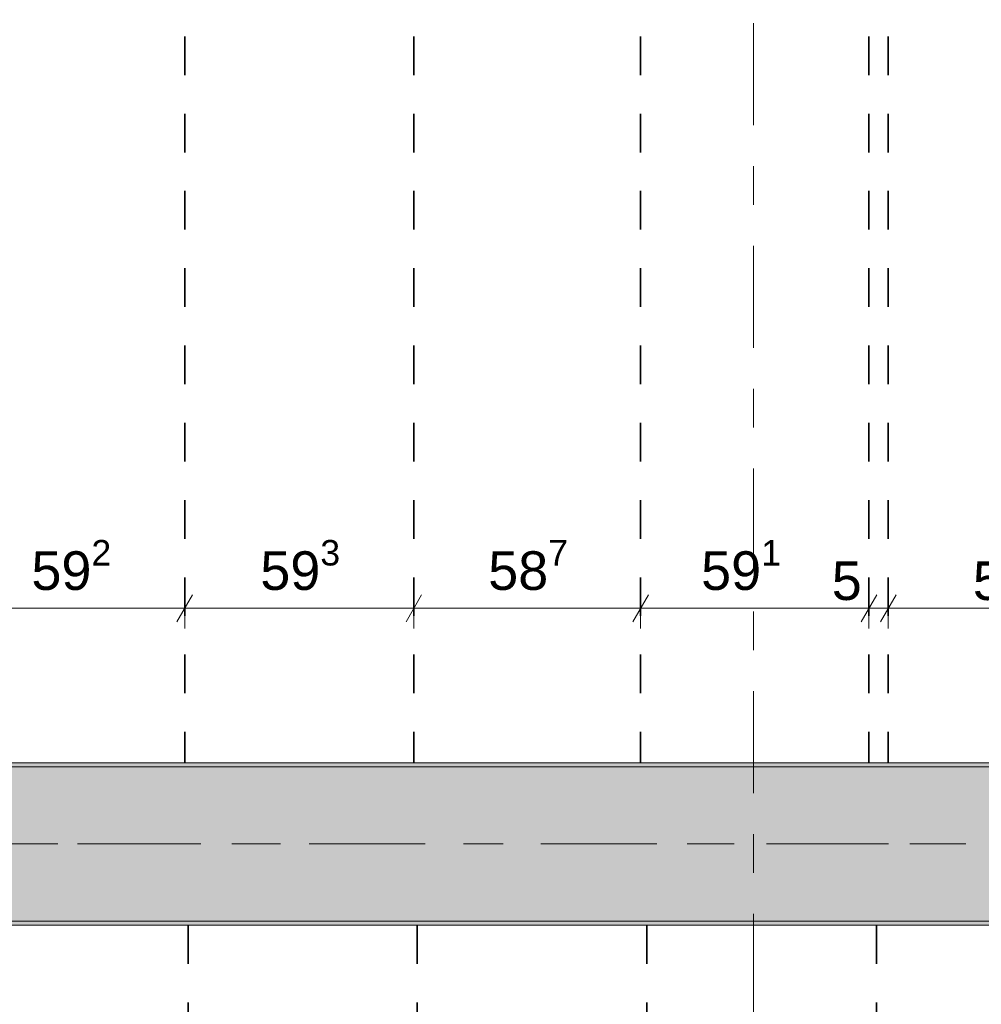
# Model space of a CAD drawing. Header units: metres. Extents: x -3.6 to 84.5, y -11 to 16.8.
# Tile 20 of 228: x 2.2 to 4.7, y 7.9 to 10.4. Entities that reach past the tile are written whole.
import ezdxf

# ---------------------------------------------------------------- set-up
doc = ezdxf.new("R2010")
doc.units = ezdxf.units.M
doc.header["$MEASUREMENT"] = 0
doc.linetypes.add('Achse', pattern=[0.2, 0.1, -0.05, 0, -0.05])
doc.linetypes.add('Strichlinie doppelt', pattern=[0.546806, 0.264583, -0.105833, 0.070556, -0.105833])
for name, color, linetype in [('155 - Bemaßung_ Beschriftung.Ausbau - Deckenelemente', 7, 'Continuous'), ('451 - Universal.Achsen Raster', 7, 'Continuous'), ('608 - Struktur.Träger', 7, 'Continuous')]:
    doc.layers.add(name, color=color, linetype=linetype)
doc.styles.add('ERSTELLTER_STIL_2', font='txt')
doc.dimstyles.new('ERSTELLTER_STIL__1', dxfattribs={"dimtxt": 0.1, "dimasz": 0.0532, "dimexe": 0.18, "dimexo": 0.0625, "dimgap": 0, "dimtad": 1, "dimtih": 1, "dimtoh": 1, "dimzin": 0, "dimdsep": 46, "dimtxsty": 'ERSTELLTER_STIL_2', "dimblk": 'ARROWHEAD_2', "dimblk1": 'ARROWHEAD_2', "dimblk2": 'ARROWHEAD_2', "dimcen": 0.09, "dimse1": 1, "dimse2": 1, "dimclrd": 7, "dimclre": 7, "dimclrt": 7, "dimazin": 0, "dimtfac": 1, "dimtdec": 4, "dimtmove": 0, "dimatfit": 3, "dimfxl": 1, "dimtolj": 1, "dimtzin": 0, "dimarcsym": 0})
pattern_1 = [(45, (0, 0), (-0.01767767, 0.01767767), [0, -0.025])]

# ---------------------------------------------------------------- blocks, each defined once
blk = doc.blocks.new('*D214')
at = {"layer": '155 - Bemaßung_ Beschriftung.Ausbau - Deckenelemente', "color": 7, "linetype": 'Continuous', "lineweight": 5}
for p, q in [((2.0862, 8.945), (2.0458, 8.875)), ((2.066, 8.8575), (2.066, 8.9625)), ((2.6782, 8.945), (2.6378, 8.875)), ((2.658, 8.8575), (2.658, 8.9625)), ((2.066, 8.91), (2.658, 8.91))]:
    blk.add_line(p, q, dxfattribs=at)
at = {"layer": '155 - Bemaßung_ Beschriftung.Ausbau - Deckenelemente', "color": 7, "lineweight": 5, "insert": (2.2611, 8.9283), "char_height": 0.1, "attachment_point": 7, "style": 'ERSTELLTER_STIL_2'}
blk.add_mtext('\\A1;{\\pql;\\fArial|b0|i0|c0|p38;59\\fArial|b0|i0|c0|p38;\\A1{\\H.66x;\\S2^  ;}}', dxfattribs=at)
blk = doc.blocks.new('ARROWHEAD_2')
at = {"color": 0, "linetype": 'Continuous', "lineweight": 0}
for p, q in [((-0.378, -0.655), (0.378, 0.655)), ((0, 0), (-1, 0))]:
    blk.add_line(p, q, dxfattribs=at)
blk = doc.blocks.new('*D215')
at = {"layer": '155 - Bemaßung_ Beschriftung.Ausbau - Deckenelemente', "color": 7, "linetype": 'Continuous', "lineweight": 5}
for p, q in [((2.6782, 8.945), (2.6378, 8.875)), ((2.658, 8.8575), (2.658, 8.9625)), ((3.2712, 8.945), (3.2308, 8.875)), ((3.251, 8.8575), (3.251, 8.9625)), ((2.658, 8.91), (3.251, 8.91))]:
    blk.add_line(p, q, dxfattribs=at)
at = {"layer": '155 - Bemaßung_ Beschriftung.Ausbau - Deckenelemente', "color": 7, "lineweight": 5, "insert": (2.8536, 8.9283), "char_height": 0.1, "attachment_point": 7, "style": 'ERSTELLTER_STIL_2'}
blk.add_mtext('\\A1;{\\pql;\\fArial|b0|i0|c0|p38;59\\fArial|b0|i0|c0|p38;\\A1{\\H.66x;\\S3^  ;}}', dxfattribs=at)
blk = doc.blocks.new('*D216')
at = {"layer": '155 - Bemaßung_ Beschriftung.Ausbau - Deckenelemente', "color": 7, "linetype": 'Continuous', "lineweight": 5}
for p, q in [((3.2712, 8.945), (3.2308, 8.875)), ((3.251, 8.8575), (3.251, 8.9625)), ((3.8582, 8.945), (3.8178, 8.875)), ((3.838, 8.8575), (3.838, 8.9625)), ((3.251, 8.91), (3.838, 8.91))]:
    blk.add_line(p, q, dxfattribs=at)
at = {"layer": '155 - Bemaßung_ Beschriftung.Ausbau - Deckenelemente', "color": 7, "lineweight": 5, "insert": (3.4436, 8.9283), "char_height": 0.1, "attachment_point": 7, "style": 'ERSTELLTER_STIL_2'}
blk.add_mtext('\\A1;{\\pql;\\fArial|b0|i0|c0|p38;58\\fArial|b0|i0|c0|p38;\\A1{\\H.66x;\\S7^  ;}}', dxfattribs=at)
blk = doc.blocks.new('*D217')
at = {"layer": '155 - Bemaßung_ Beschriftung.Ausbau - Deckenelemente', "color": 7, "linetype": 'Continuous', "lineweight": 5}
for p, q in [((3.8582, 8.945), (3.8178, 8.875)), ((3.838, 8.8575), (3.838, 8.9625)), ((4.4492, 8.945), (4.4088, 8.875)), ((4.429, 8.8575), (4.429, 8.9625)), ((3.838, 8.91), (4.429, 8.91))]:
    blk.add_line(p, q, dxfattribs=at)
at = {"layer": '155 - Bemaßung_ Beschriftung.Ausbau - Deckenelemente', "color": 7, "lineweight": 5, "char_height": 0.1, "attachment_point": 7, "style": 'ERSTELLTER_STIL_2'}
for s, insert in [('\\A1;{\\pql;\\fArial|b0|i0|c0|p38;59\\fArial|b0|i0|c0|p38;\\A1{\\H.66x;\\S1^  ;}}', (3.9947, 8.9283)), ('\\A1;{\\pql;\\fArial|b0|i0|c0|p38;5}', (4.3329, 8.93))]:
    blk.add_mtext(s, dxfattribs=dict(at, insert=insert))
blk = doc.blocks.new('*D218')
at = {"layer": '155 - Bemaßung_ Beschriftung.Ausbau - Deckenelemente', "color": 7, "linetype": 'Continuous', "lineweight": 5}
for p, q in [((4.4492, 8.945), (4.4088, 8.875)), ((4.429, 8.8575), (4.429, 8.9625)), ((4.4992, 8.945), (4.4588, 8.875)), ((4.479, 8.8575), (4.479, 8.9625)), ((4.429, 8.91), (4.479, 8.91))]:
    blk.add_line(p, q, dxfattribs=at)
blk = doc.blocks.new('*D219')
at = {"layer": '155 - Bemaßung_ Beschriftung.Ausbau - Deckenelemente', "color": 7, "linetype": 'Continuous', "lineweight": 5}
for p, q in [((4.4992, 8.945), (4.4588, 8.875)), ((4.479, 8.8575), (4.479, 8.9625)), ((5.0892, 8.945), (5.0488, 8.875)), ((5.069, 8.8575), (5.069, 8.9625)), ((4.479, 8.91), (5.069, 8.91))]:
    blk.add_line(p, q, dxfattribs=at)
at = {"layer": '155 - Bemaßung_ Beschriftung.Ausbau - Deckenelemente', "color": 7, "lineweight": 5, "insert": (4.6981, 8.93), "char_height": 0.1, "attachment_point": 7, "style": 'ERSTELLTER_STIL_2'}
blk.add_mtext('\\A1;{\\pql;\\fArial|b0|i0|c0|p38;59}', dxfattribs=at)

msp = doc.modelspace()

# ---------------------------------------------------------------- hatches: boundary and pattern name
at = {"layer": '608 - Struktur.Träger', "linetype": 'Continuous', "lineweight": 0, "true_color": 0x000000}
h = msp.add_hatch(dxfattribs=at)
h.set_pattern_fill('Beton__Stahlbeton_0001', color=18, style=0, pattern_type=2)
h.set_pattern_definition([(45, (0, 0), (-0.08485281, 0.08485281), []), (45, (-0.04243, 0.04243), (-0.08485281, 0.08485281), [0.09, -0.03])])
h.paths.add_polyline_path([(0.69, 8.5), (0.38, 8.5), (0.38, 8.1), (0.69, 8.1), (7.57, 8.1), (7.89, 8.1), (11.17, 8.1), (11.49, 8.1), (14.77, 8.1), (15.09, 8.1), (18.37, 8.1), (18.69, 8.1), (25.57, 8.1), (25.89, 8.1), (29.23, 8.1), (29.4, 8.1), (32.77, 8.1), (33.09, 8.1), (39.97, 8.1), (40.29, 8.1), (47.17, 8.1), (47.49, 8.1), (50.77, 8.1), (51.09, 8.1), (54.37, 8.1), (54.69, 8.1), (61.57, 8.1), (61.88, 8.1), (61.88, 8.5), (61.57, 8.5), (58.205, 8.5), (58.055, 8.5), (54.69, 8.5), (54.37, 8.5), (51.09, 8.5), (50.77, 8.5), (47.49, 8.5), (47.17, 8.5), (43.81, 8.5), (43.66, 8.5), (40.29, 8.5), (39.97, 8.5), (39.03, 8.5), (38.9, 8.5), (37.71, 8.5), (37.58, 8.5), (36.61, 8.5), (36.46, 8.5), (33.09, 8.5), (32.77, 8.5), (29.4, 8.5), (29.23, 8.5), (25.89, 8.5), (25.57, 8.5), (18.69, 8.5), (18.37, 8.5), (15.09, 8.5), (14.77, 8.5), (11.49, 8.5), (11.17, 8.5), (7.89, 8.5), (7.57, 8.5)])
h = msp.add_hatch(dxfattribs=at)
h.set_pattern_fill('Gips_0001', color=18, style=0, pattern_type=2)
h.set_pattern_definition(pattern_1)
h.paths.add_polyline_path([(0.69, 8.51), (0.69, 8.5), (7.57, 8.5), (7.57, 8.51)])
h = msp.add_hatch(dxfattribs=at)
h.set_pattern_fill('Gips_0001', color=18, style=0, pattern_type=2)
h.set_pattern_definition(pattern_1)
h.paths.add_polyline_path([(0.69, 8.1), (0.69, 8.09), (7.57, 8.09), (7.57, 8.1)])

# ---------------------------------------------------------------- linework, layer by layer
at = {"layer": '155 - Bemaßung_ Beschriftung.Ausbau - Deckenelemente', "color": 7, "linetype": 'Achse', "lineweight": 35}
for p, q in [((2.658, 12.99), (2.658, 8.51)), ((3.251, 12.99), (3.251, 8.51)), ((3.838, 12.99), (3.838, 8.51)), ((4.429, 12.99), (4.429, 8.51)), ((4.479, 12.99), (4.479, 8.51)), ((2.667, 8.09), (2.667, 6.01)), ((3.26, 8.09), (3.26, 6.01)), ((3.854, 8.09), (3.854, 6.01)), ((4.449, 8.09), (4.449, 6.01))]:
    msp.add_line(p, q, dxfattribs=at)
at = {"layer": '451 - Universal.Achsen Raster', "color": 160, "linetype": 'Strichlinie doppelt', "lineweight": 9, "true_color": 0x3232ff}
for p, q in [((4.13, -10.585), (4.13, 16.355)), ((64.935, 8.3), (-3.175, 8.3))]:
    msp.add_line(p, q, dxfattribs=at)
at = {"layer": '608 - Struktur.Träger', "color": 7, "linetype": 'Continuous', "lineweight": 13}
for p, q in [((0.38, 8.51), (61.88, 8.51)), ((7.57, 8.5), (0.69, 8.5)), ((0.38, 8.09), (61.88, 8.09))]:
    msp.add_line(p, q, dxfattribs=at)
at = {"layer": '608 - Struktur.Träger', "color": 7, "linetype": 'Continuous', "lineweight": 5}
for p, q in [((7.57, 8.51), (0.69, 8.51)), ((7.57, 8.09), (0.69, 8.09))]:
    msp.add_line(p, q, dxfattribs=at)
at = {"layer": '608 - Struktur.Träger', "color": 7, "linetype": 'Achse', "lineweight": 9}
msp.add_line((0.38, 8.3), (61.88, 8.3), dxfattribs=at)
at = {"layer": '608 - Struktur.Träger', "color": 7, "linetype": 'Continuous', "lineweight": 13, "flags": 128}
msp.add_lwpolyline([(54.69, 8.1), (54.37, 8.1), (51.09, 8.1), (50.77, 8.1), (47.49, 8.1), (47.17, 8.1), (40.29, 8.1), (39.97, 8.1), (33.09, 8.1), (32.77, 8.1), (29.4, 8.1), (29.23, 8.1), (25.89, 8.1), (25.57, 8.1), (18.69, 8.1), (18.37, 8.1), (15.09, 8.1), (14.77, 8.1), (11.49, 8.1), (11.17, 8.1), (7.89, 8.1), (7.57, 8.1), (0.69, 8.1), (0.38, 8.1)], dxfattribs=at)

# ---------------------------------------------------------------- dimensions: what is measured, and where the dimension line sits
at = {"layer": '155 - Bemaßung_ Beschriftung.Ausbau - Deckenelemente', "color": 7, "linetype": 'Continuous', "lineweight": 5}
for base, p1, p2, picture, middle in [((2.658, 8.91), (2.066, 8.51), (2.658, 8.51), '*D214', (2.4724, 8.98)), ((3.251, 8.91), (2.658, 8.51), (3.251, 8.51), '*D215', (3.0649, 8.98)), ((3.838, 8.91), (3.251, 8.51), (3.838, 8.51), '*D216', (3.6549, 8.98)), ((4.429, 8.91), (3.838, 8.51), (4.429, 8.51), '*D217', (4.2059, 8.98)), ((5.069, 8.91), (4.479, 8.51), (5.069, 8.51), '*D219', (4.7744, 8.98)), ((4.479, 8.91), (4.429, 8.51), (4.479, 8.51), '*D218', (4.371, 8.98))]:
    dim = msp.add_linear_dim(base=base, p1=p1, p2=p2, dimstyle='ERSTELLTER_STIL__1', dxfattribs=at)
    dim.commit()
    dim.dimension.update_dxf_attribs({"geometry": picture, "text_midpoint": middle, "dimtype": 160})

doc.saveas('drawing.dxf')
